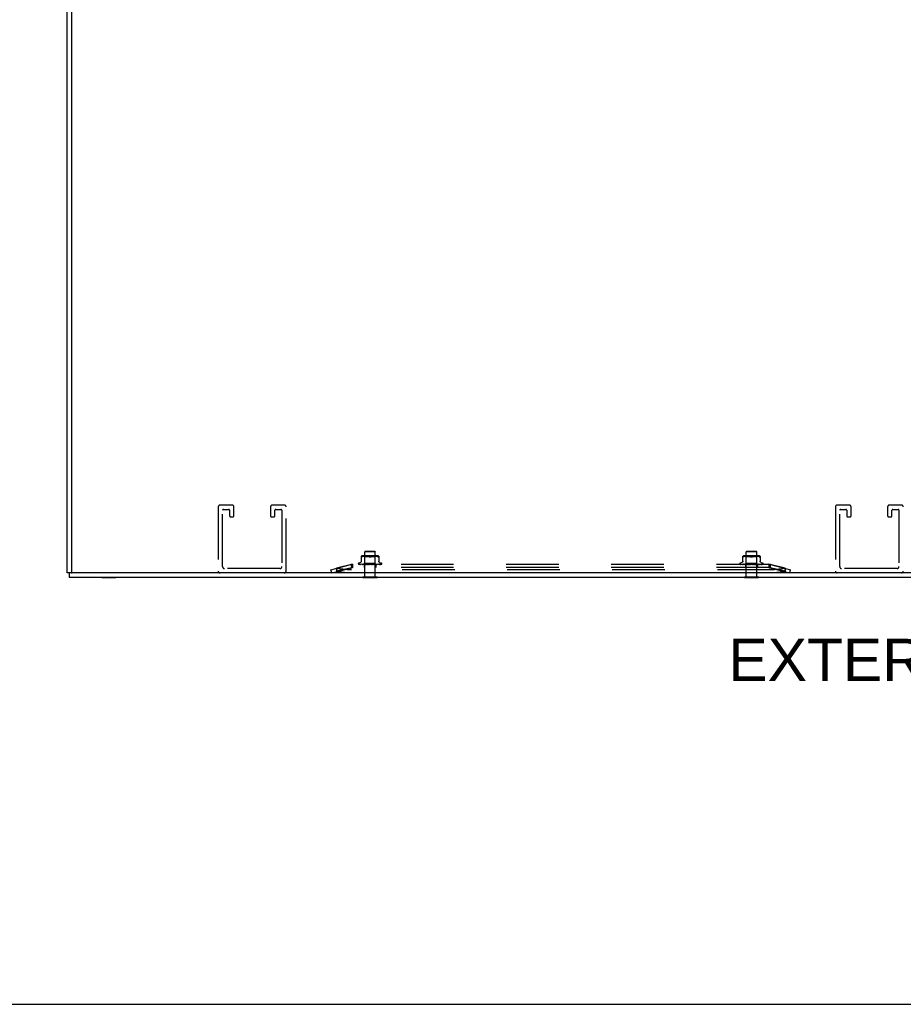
# Model space of a CAD drawing. Header units: inches. Extents: x 0 to 229, y 0 to 148.
# Tile 40 of 47: x 165 to 186, y 0 to 24. Entities that reach past the tile are written whole.
import ezdxf

# ---------------------------------------------------------------- set-up
doc = ezdxf.new("R2010")
doc.units = ezdxf.units.IN
doc.header["$LTSCALE"] = 12.571402
doc.header["$MEASUREMENT"] = 0
doc.linetypes.add('HIDDEN', pattern=[0.2, 0.1, -0.1])
doc.layers.get('0').update_dxf_attribs({"linetype": 'CONTINUOUS'})
doc.layers.add('DEFAULT_2', color=8, linetype='HIDDEN')
doc.layers.add('DIMENSIONS', color=7, linetype='CONTINUOUS')
doc.styles.get("Standard").update_dxf_attribs({"font": 'arial.ttf'})

msp = doc.modelspace()

# ---------------------------------------------------------------- linework, layer by layer
at = {"color": 3, "linetype": 'Continuous'}
for p, q in [((166.476, 10.322), (166.476, 88.854)), ((166.58, 88.839), (166.58, 10.337)), ((166.528, 10.218), (213.668, 10.218)), ((213.601, 10.322), (166.595, 10.322))]:
    msp.add_line(p, q, dxfattribs=at)
at = {"color": 7, "linetype": 'Continuous'}
for p, q in [((166.58, 10.322), (166.476, 10.322)), ((166.528, 10.322), (166.528, 10.218)), ((166.582, 10.322), (166.595, 10.322)), ((167.308, 10.214), (167.308, 10.218)), ((167.308, 10.214), (167.645, 10.214)), ((167.645, 10.214), (167.645, 10.218)), ((173.556, 10.214), (173.556, 10.218)), ((173.556, 10.214), (173.893, 10.214)), ((173.893, 10.214), (173.893, 10.218)), ((182.681, 10.214), (182.681, 10.218)), ((182.681, 10.214), (183.018, 10.214)), ((183.018, 10.214), (183.018, 10.218)), ((0, 0), (228.571, 0))]:
    msp.add_line(p, q, dxfattribs=at)
at = {"color": 3, "linetype": 'Continuous'}
msp.add_arc((166.595, 10.337), 0.015, 180, 270, dxfattribs=at)
at = {"layer": 'DEFAULT_2', "color": 8, "linetype": 'HIDDEN'}
for p, q in [((170.093, 11.901), (170.093, 10.368)), ((170.422, 11.947), (170.139, 11.947)), ((170.197, 10.472), (170.197, 11.82)), ((170.22, 11.843), (170.341, 11.843)), ((170.364, 11.82), (170.364, 11.689)), ((170.468, 11.689), (170.468, 11.901)), ((171.343, 11.901), (171.343, 11.689)), ((171.672, 11.947), (171.389, 11.947)), ((171.447, 11.689), (171.447, 11.82)), ((171.47, 11.843), (171.591, 11.843)), ((171.614, 11.82), (171.614, 10.472)), ((171.718, 10.368), (171.718, 11.901)), ((184.857, 11.901), (184.857, 10.368)), ((185.186, 11.947), (184.903, 11.947)), ((184.961, 10.472), (184.961, 11.82)), ((184.984, 11.843), (185.105, 11.843)), ((185.128, 11.82), (185.128, 11.689)), ((185.232, 11.689), (185.232, 11.901)), ((186.107, 11.901), (186.107, 11.689)), ((186.436, 11.947), (186.153, 11.947)), ((186.211, 11.689), (186.211, 11.82)), ((186.234, 11.843), (186.355, 11.843)), ((186.378, 11.82), (186.378, 10.472)), ((170.387, 11.666), (170.445, 11.666)), ((171.366, 11.666), (171.424, 11.666)), ((185.151, 11.666), (185.209, 11.666)), ((186.13, 11.666), (186.188, 11.666)), ((173.611, 10.839), (173.601, 10.829)), ((173.611, 10.839), (173.839, 10.839)), ((173.839, 10.839), (173.849, 10.829)), ((182.736, 10.839), (182.726, 10.829)), ((182.736, 10.839), (182.964, 10.839)), ((182.964, 10.839), (182.974, 10.829)), ((173.517, 10.594), (173.517, 10.723)), ((173.54, 10.711), (173.531, 10.708)), ((173.549, 10.714), (173.54, 10.711)), ((173.905, 10.729), (173.545, 10.729)), ((173.558, 10.717), (173.548, 10.714)), ((173.567, 10.719), (173.558, 10.717)), ((173.577, 10.72), (173.567, 10.719)), ((173.586, 10.722), (173.577, 10.72)), ((173.6, 10.709), (173.58, 10.729)), ((173.595, 10.722), (173.586, 10.722)), ((173.604, 10.723), (173.595, 10.722)), ((173.85, 10.709), (173.6, 10.709)), ((173.6, 10.546), (173.6, 10.709)), ((173.849, 10.829), (173.601, 10.829)), ((173.601, 10.232), (173.601, 10.829)), ((173.612, 10.723), (173.604, 10.723)), ((173.621, 10.723), (173.612, 10.723)), ((173.629, 10.723), (173.62, 10.723)), ((173.638, 10.723), (173.629, 10.723)), ((173.646, 10.722), (173.637, 10.723)), ((173.656, 10.722), (173.646, 10.722)), ((173.665, 10.72), (173.655, 10.722)), ((173.674, 10.719), (173.665, 10.72)), ((173.684, 10.717), (173.674, 10.719)), ((173.693, 10.715), (173.684, 10.717)), ((173.74, 10.708), (173.748, 10.711)), ((173.757, 10.715), (173.748, 10.711)), ((173.766, 10.717), (173.757, 10.715)), ((173.776, 10.719), (173.766, 10.717)), ((173.785, 10.72), (173.776, 10.719)), ((173.794, 10.722), (173.785, 10.72)), ((173.804, 10.722), (173.794, 10.722)), ((173.812, 10.723), (173.803, 10.722)), ((173.821, 10.723), (173.812, 10.723)), ((173.829, 10.723), (173.821, 10.723)), ((173.838, 10.723), (173.829, 10.723)), ((173.846, 10.723), (173.838, 10.723)), ((173.855, 10.722), (173.846, 10.723)), ((173.849, 10.232), (173.849, 10.829)), ((173.85, 10.709), (173.87, 10.729)), ((173.85, 10.546), (173.85, 10.709)), ((173.864, 10.722), (173.855, 10.722)), ((173.873, 10.72), (173.864, 10.722)), ((173.882, 10.719), (173.873, 10.72)), ((173.892, 10.717), (173.882, 10.719)), ((173.901, 10.714), (173.892, 10.717)), ((173.91, 10.711), (173.901, 10.714)), ((173.91, 10.711), (173.919, 10.708)), ((173.933, 10.723), (173.933, 10.594)), ((182.642, 10.594), (182.642, 10.723)), ((182.665, 10.711), (182.656, 10.708)), ((182.674, 10.714), (182.665, 10.711)), ((183.03, 10.729), (182.67, 10.729)), ((182.683, 10.717), (182.673, 10.714)), ((182.692, 10.719), (182.683, 10.717)), ((182.702, 10.72), (182.692, 10.719)), ((182.711, 10.722), (182.702, 10.72)), ((182.725, 10.709), (182.705, 10.729)), ((182.72, 10.722), (182.711, 10.722)), ((182.729, 10.723), (182.72, 10.722)), ((182.975, 10.709), (182.725, 10.709)), ((182.725, 10.546), (182.725, 10.709)), ((182.974, 10.829), (182.726, 10.829)), ((182.726, 10.232), (182.726, 10.829)), ((182.737, 10.723), (182.729, 10.723)), ((182.746, 10.723), (182.737, 10.723)), ((182.754, 10.723), (182.745, 10.723)), ((182.763, 10.723), (182.754, 10.723)), ((182.771, 10.722), (182.762, 10.723)), ((182.781, 10.722), (182.771, 10.722)), ((182.79, 10.72), (182.78, 10.722)), ((182.799, 10.719), (182.79, 10.72)), ((182.809, 10.717), (182.799, 10.719)), ((182.818, 10.715), (182.809, 10.717)), ((182.835, 10.708), (182.827, 10.711)), ((182.865, 10.708), (182.873, 10.711)), ((182.882, 10.715), (182.873, 10.711)), ((182.891, 10.717), (182.882, 10.715)), ((182.901, 10.719), (182.891, 10.717)), ((182.91, 10.72), (182.901, 10.719)), ((182.919, 10.722), (182.91, 10.72)), ((182.929, 10.722), (182.919, 10.722)), ((182.937, 10.723), (182.928, 10.722)), ((182.946, 10.723), (182.937, 10.723)), ((182.954, 10.723), (182.946, 10.723)), ((182.963, 10.723), (182.954, 10.723)), ((182.971, 10.723), (182.963, 10.723)), ((182.98, 10.722), (182.971, 10.723)), ((182.974, 10.232), (182.974, 10.829)), ((182.975, 10.709), (182.995, 10.729)), ((182.975, 10.546), (182.975, 10.709)), ((182.989, 10.722), (182.98, 10.722)), ((182.998, 10.72), (182.989, 10.722)), ((183.007, 10.719), (182.998, 10.72)), ((183.017, 10.717), (183.007, 10.719)), ((183.026, 10.714), (183.017, 10.717)), ((183.035, 10.711), (183.026, 10.714)), ((183.035, 10.711), (183.044, 10.708)), ((183.054, 10.704), (183.056, 10.704)), ((183.058, 10.723), (183.058, 10.594)), ((171.568, 10.426), (170.243, 10.426)), ((172.787, 10.398), (173.268, 10.522)), ((172.807, 10.322), (172.787, 10.398)), ((172.807, 10.322), (173.288, 10.446)), ((173.279, 10.524), (172.92, 10.437)), ((173.279, 10.448), (172.92, 10.361)), ((172.92, 10.437), (172.92, 10.361)), ((172.92, 10.432), (172.939, 10.356)), ((173.268, 10.522), (173.288, 10.446)), ((173.307, 10.529), (173.279, 10.524)), ((173.279, 10.524), (173.279, 10.448)), ((173.307, 10.453), (173.279, 10.448)), ((183.292, 10.398), (173.283, 10.398)), ((173.307, 10.529), (173.288, 10.522)), ((173.288, 10.522), (173.288, 10.446)), ((173.307, 10.453), (173.288, 10.446)), ((173.307, 10.529), (173.307, 10.449)), ((183.267, 10.527), (173.307, 10.527)), ((183.267, 10.449), (173.307, 10.449)), ((173.444, 10.543), (173.444, 10.542)), ((173.448, 10.531), (173.448, 10.531)), ((173.497, 10.574), (173.455, 10.559)), ((173.584, 10.527), (173.457, 10.529)), ((173.471, 10.529), (173.47, 10.529)), ((173.592, 10.527), (173.471, 10.529)), ((173.473, 10.529), (173.472, 10.529)), ((173.592, 10.527), (173.473, 10.529)), ((173.604, 10.527), (173.494, 10.529)), ((173.494, 10.529), (173.494, 10.529)), ((173.494, 10.529), (173.494, 10.529)), ((173.494, 10.529), (173.499, 10.529)), ((173.604, 10.527), (173.497, 10.529)), ((173.497, 10.529), (173.497, 10.529)), ((173.621, 10.527), (173.526, 10.529)), ((173.526, 10.529), (173.526, 10.529)), ((173.621, 10.527), (173.53, 10.529)), ((173.536, 10.528), (173.544, 10.527)), ((173.544, 10.527), (173.55, 10.527)), ((173.642, 10.527), (173.564, 10.529)), ((173.564, 10.529), (173.565, 10.529)), ((173.642, 10.527), (173.57, 10.529)), ((173.581, 10.527), (173.6, 10.546)), ((173.581, 10.528), (173.592, 10.527)), ((173.581, 10.527), (173.581, 10.527)), ((173.581, 10.527), (173.581, 10.527)), ((173.584, 10.527), (173.584, 10.527)), ((173.584, 10.527), (173.584, 10.527)), ((173.584, 10.527), (173.584, 10.449)), ((173.588, 10.527), (173.592, 10.527)), ((173.592, 10.527), (173.592, 10.527)), ((173.595, 10.527), (173.592, 10.527)), ((173.592, 10.527), (173.592, 10.527)), ((173.599, 10.527), (173.604, 10.527)), ((173.85, 10.546), (173.6, 10.546)), ((173.604, 10.527), (173.604, 10.527)), ((173.609, 10.527), (173.604, 10.527)), ((173.604, 10.527), (173.604, 10.527)), ((173.665, 10.527), (173.609, 10.529)), ((173.609, 10.529), (173.609, 10.529)), ((173.609, 10.529), (173.638, 10.527)), ((173.614, 10.527), (173.621, 10.527)), ((173.666, 10.527), (173.615, 10.529)), ((173.621, 10.527), (173.621, 10.527)), ((173.627, 10.527), (173.621, 10.527)), ((173.621, 10.527), (173.621, 10.527)), ((173.634, 10.527), (173.641, 10.527)), ((173.642, 10.527), (173.641, 10.527)), ((173.642, 10.527), (173.642, 10.527)), ((173.649, 10.527), (173.642, 10.527)), ((173.657, 10.527), (173.665, 10.527)), ((173.691, 10.527), (173.658, 10.529)), ((173.658, 10.529), (173.658, 10.529)), ((173.658, 10.529), (173.688, 10.527)), ((173.692, 10.527), (173.664, 10.529)), ((173.665, 10.527), (173.666, 10.527)), ((173.666, 10.527), (173.665, 10.527)), ((173.673, 10.527), (173.666, 10.527)), ((173.682, 10.527), (173.691, 10.527)), ((173.691, 10.527), (173.691, 10.527)), ((173.7, 10.527), (173.691, 10.527)), ((173.692, 10.527), (173.691, 10.527)), ((173.709, 10.527), (173.718, 10.527)), ((173.727, 10.527), (173.718, 10.527)), ((173.72, 10.527), (173.719, 10.528)), ((173.72, 10.528), (173.72, 10.527)), ((173.72, 10.527), (173.72, 10.527)), ((173.721, 10.527), (173.721, 10.527)), ((173.766, 10.529), (173.736, 10.527)), ((173.754, 10.527), (173.746, 10.527)), ((173.76, 10.529), (173.752, 10.528)), ((173.763, 10.527), (173.772, 10.527)), ((173.811, 10.529), (173.771, 10.527)), ((173.771, 10.527), (173.772, 10.527)), ((173.817, 10.529), (173.772, 10.527)), ((173.781, 10.527), (173.772, 10.527)), ((173.772, 10.527), (173.772, 10.527)), ((173.817, 10.529), (173.787, 10.527)), ((173.789, 10.527), (173.796, 10.527)), ((173.858, 10.529), (173.796, 10.527)), ((173.796, 10.527), (173.797, 10.527)), ((173.797, 10.527), (173.796, 10.527)), ((173.864, 10.529), (173.797, 10.527)), ((173.797, 10.527), (173.797, 10.527)), ((173.805, 10.527), (173.797, 10.527)), ((173.812, 10.527), (173.819, 10.527)), ((173.817, 10.529), (173.817, 10.529)), ((173.901, 10.529), (173.819, 10.527)), ((173.906, 10.529), (173.819, 10.527)), ((173.819, 10.527), (173.819, 10.527)), ((173.826, 10.527), (173.819, 10.527)), ((173.819, 10.527), (173.819, 10.527)), ((173.832, 10.527), (173.838, 10.527)), ((173.835, 10.527), (173.847, 10.528)), ((173.937, 10.529), (173.837, 10.527)), ((173.837, 10.527), (173.838, 10.527)), ((173.941, 10.529), (173.838, 10.527)), ((173.844, 10.527), (173.838, 10.527)), ((173.838, 10.527), (173.838, 10.527)), ((173.847, 10.528), (173.864, 10.529)), ((173.849, 10.527), (173.852, 10.527)), ((173.869, 10.527), (173.85, 10.546)), ((173.966, 10.529), (173.852, 10.527)), ((173.852, 10.527), (173.853, 10.527)), ((173.853, 10.527), (173.852, 10.527)), ((173.969, 10.529), (173.853, 10.527)), ((173.857, 10.527), (173.853, 10.527)), ((173.86, 10.527), (173.863, 10.527)), ((173.986, 10.529), (173.863, 10.527)), ((173.987, 10.529), (173.863, 10.527)), ((173.863, 10.527), (173.863, 10.527)), ((173.866, 10.527), (173.863, 10.527)), ((173.863, 10.527), (173.863, 10.527)), ((173.864, 10.529), (173.864, 10.529)), ((173.865, 10.527), (173.865, 10.449)), ((173.997, 10.529), (173.868, 10.527)), ((173.868, 10.527), (173.868, 10.527)), ((173.868, 10.527), (173.868, 10.527)), ((173.88, 10.527), (173.886, 10.527)), ((173.886, 10.527), (173.894, 10.528)), ((173.894, 10.528), (173.906, 10.529)), ((173.906, 10.529), (173.906, 10.529)), ((173.928, 10.528), (173.935, 10.529)), ((173.935, 10.529), (173.941, 10.529)), ((173.937, 10.529), (173.937, 10.529)), ((173.941, 10.529), (173.941, 10.529)), ((173.953, 10.574), (173.995, 10.559)), ((173.969, 10.529), (173.969, 10.529)), ((174.006, 10.543), (174.006, 10.542)), ((182.569, 10.543), (182.569, 10.542)), ((182.573, 10.531), (182.573, 10.531)), ((182.622, 10.574), (182.58, 10.559)), ((182.709, 10.527), (182.582, 10.529)), ((182.596, 10.529), (182.595, 10.529)), ((182.717, 10.527), (182.596, 10.529)), ((182.598, 10.529), (182.597, 10.529)), ((182.717, 10.527), (182.598, 10.529)), ((182.729, 10.527), (182.619, 10.529)), ((182.619, 10.529), (182.619, 10.529)), ((182.619, 10.529), (182.619, 10.529)), ((182.619, 10.529), (182.624, 10.529)), ((182.729, 10.527), (182.622, 10.529)), ((182.622, 10.529), (182.622, 10.529)), ((182.746, 10.527), (182.651, 10.529)), ((182.651, 10.529), (182.651, 10.529)), ((182.746, 10.527), (182.655, 10.529)), ((182.661, 10.528), (182.669, 10.527)), ((182.669, 10.527), (182.675, 10.527)), ((182.767, 10.527), (182.689, 10.529)), ((182.689, 10.529), (182.69, 10.529)), ((182.767, 10.527), (182.695, 10.529)), ((182.706, 10.527), (182.725, 10.546)), ((182.706, 10.528), (182.717, 10.527)), ((182.706, 10.527), (182.706, 10.527)), ((182.706, 10.527), (182.706, 10.527)), ((182.709, 10.527), (182.709, 10.527)), ((182.709, 10.527), (182.709, 10.527)), ((182.709, 10.527), (182.709, 10.449)), ((182.713, 10.527), (182.717, 10.527)), ((182.717, 10.527), (182.717, 10.527)), ((182.72, 10.527), (182.717, 10.527)), ((182.717, 10.527), (182.717, 10.527)), ((182.724, 10.527), (182.729, 10.527)), ((182.975, 10.546), (182.725, 10.546)), ((182.729, 10.527), (182.729, 10.527)), ((182.734, 10.527), (182.729, 10.527)), ((182.729, 10.527), (182.729, 10.527)), ((182.79, 10.527), (182.734, 10.529)), ((182.734, 10.529), (182.734, 10.529)), ((182.734, 10.529), (182.763, 10.527)), ((182.739, 10.527), (182.746, 10.527)), ((182.791, 10.527), (182.74, 10.529)), ((182.746, 10.527), (182.746, 10.527)), ((182.752, 10.527), (182.746, 10.527)), ((182.746, 10.527), (182.746, 10.527)), ((182.759, 10.527), (182.766, 10.527)), ((182.767, 10.527), (182.766, 10.527)), ((182.767, 10.527), (182.767, 10.527)), ((182.774, 10.527), (182.767, 10.527)), ((182.782, 10.527), (182.79, 10.527)), ((182.816, 10.527), (182.783, 10.529)), ((182.783, 10.529), (182.783, 10.529)), ((182.783, 10.529), (182.813, 10.527)), ((182.817, 10.527), (182.789, 10.529)), ((182.79, 10.527), (182.791, 10.527)), ((182.791, 10.527), (182.79, 10.527)), ((182.798, 10.527), (182.791, 10.527)), ((182.807, 10.527), (182.816, 10.527)), ((182.816, 10.527), (182.816, 10.527)), ((182.825, 10.527), (182.816, 10.527)), ((182.817, 10.527), (182.816, 10.527)), ((182.834, 10.527), (182.843, 10.527)), ((182.852, 10.527), (182.843, 10.527)), ((182.845, 10.527), (182.844, 10.528)), ((182.845, 10.528), (182.845, 10.527)), ((182.845, 10.527), (182.845, 10.527)), ((182.846, 10.527), (182.846, 10.527)), ((182.891, 10.529), (182.861, 10.527)), ((182.879, 10.527), (182.871, 10.527)), ((182.885, 10.529), (182.877, 10.528)), ((182.888, 10.527), (182.897, 10.527)), ((182.936, 10.529), (182.896, 10.527)), ((182.896, 10.527), (182.897, 10.527)), ((182.942, 10.529), (182.897, 10.527)), ((182.906, 10.527), (182.897, 10.527)), ((182.897, 10.527), (182.897, 10.527)), ((182.942, 10.529), (182.912, 10.527)), ((182.914, 10.527), (182.921, 10.527)), ((182.983, 10.529), (182.921, 10.527)), ((182.921, 10.527), (182.922, 10.527)), ((182.922, 10.527), (182.921, 10.527)), ((182.989, 10.529), (182.922, 10.527)), ((182.922, 10.527), (182.922, 10.527)), ((182.93, 10.527), (182.922, 10.527)), ((182.937, 10.527), (182.944, 10.527)), ((182.942, 10.529), (182.942, 10.529)), ((183.026, 10.529), (182.944, 10.527)), ((183.031, 10.529), (182.944, 10.527)), ((182.944, 10.527), (182.944, 10.527)), ((182.951, 10.527), (182.944, 10.527)), ((182.944, 10.527), (182.944, 10.527)), ((182.957, 10.527), (182.963, 10.527)), ((182.96, 10.527), (182.972, 10.528)), ((183.062, 10.529), (182.962, 10.527)), ((182.962, 10.527), (182.963, 10.527)), ((183.066, 10.529), (182.963, 10.527)), ((182.969, 10.527), (182.963, 10.527)), ((182.963, 10.527), (182.963, 10.527)), ((182.972, 10.528), (182.989, 10.529)), ((182.974, 10.527), (182.977, 10.527)), ((182.994, 10.527), (182.975, 10.546)), ((183.091, 10.529), (182.977, 10.527)), ((182.977, 10.527), (182.978, 10.527)), ((182.978, 10.527), (182.977, 10.527)), ((183.094, 10.529), (182.978, 10.527)), ((182.982, 10.527), (182.978, 10.527)), ((182.985, 10.527), (182.988, 10.527)), ((183.111, 10.529), (182.988, 10.527)), ((183.112, 10.529), (182.988, 10.527)), ((182.988, 10.527), (182.988, 10.527)), ((182.991, 10.527), (182.988, 10.527)), ((182.988, 10.527), (182.988, 10.527)), ((182.989, 10.529), (182.989, 10.529)), ((182.99, 10.527), (182.99, 10.449)), ((183.122, 10.529), (182.993, 10.527)), ((182.993, 10.527), (182.993, 10.527)), ((182.993, 10.527), (182.993, 10.527)), ((183.005, 10.527), (183.011, 10.527)), ((183.011, 10.527), (183.019, 10.528)), ((183.019, 10.528), (183.031, 10.529)), ((183.031, 10.529), (183.031, 10.529)), ((183.053, 10.528), (183.06, 10.529)), ((183.06, 10.529), (183.066, 10.529)), ((183.062, 10.529), (183.062, 10.529)), ((183.066, 10.529), (183.066, 10.529)), ((183.078, 10.574), (183.12, 10.559)), ((183.094, 10.529), (183.094, 10.529)), ((183.131, 10.543), (183.131, 10.542)), ((183.296, 10.524), (183.267, 10.529)), ((183.287, 10.522), (183.267, 10.529)), ((183.267, 10.529), (183.267, 10.449)), ((183.296, 10.448), (183.267, 10.453)), ((183.287, 10.446), (183.267, 10.453)), ((183.287, 10.522), (183.287, 10.446)), ((183.307, 10.522), (183.287, 10.446)), ((183.287, 10.446), (183.768, 10.322)), ((183.655, 10.437), (183.296, 10.524)), ((183.296, 10.524), (183.296, 10.448)), ((183.655, 10.361), (183.296, 10.448)), ((183.307, 10.522), (183.787, 10.398)), ((183.655, 10.432), (183.636, 10.356)), ((183.655, 10.437), (183.655, 10.361)), ((183.768, 10.322), (183.787, 10.398)), ((186.332, 10.426), (185.007, 10.426)), ((183.292, 10.322), (173.283, 10.322)), ((173.556, 10.232), (173.893, 10.232)), ((173.556, 10.218), (173.556, 10.232)), ((173.893, 10.218), (173.893, 10.232)), ((182.681, 10.232), (183.018, 10.232)), ((182.681, 10.218), (182.681, 10.232)), ((183.018, 10.218), (183.018, 10.232))]:
    msp.add_line(p, q, dxfattribs=at)
for points in [[(173.518, 10.705), (173.517, 10.706), (173.517, 10.707), (173.517, 10.708)], [(173.518, 10.705), (173.519, 10.704), (173.521, 10.704), (173.522, 10.704), (173.524, 10.705)], [(173.531, 10.708), (173.528, 10.707), (173.526, 10.706), (173.524, 10.705)], [(173.693, 10.715), (173.702, 10.711), (173.71, 10.708)], [(173.715, 10.706), (173.714, 10.706), (173.712, 10.707), (173.71, 10.708)], [(173.71, 10.708), (173.713, 10.707), (173.715, 10.706), (173.718, 10.705), (173.72, 10.705), (173.723, 10.704), (173.725, 10.704)], [(173.725, 10.704), (173.723, 10.704), (173.721, 10.705), (173.719, 10.705), (173.717, 10.705)], [(173.725, 10.704), (173.727, 10.704), (173.73, 10.705), (173.732, 10.705), (173.735, 10.706), (173.737, 10.707), (173.74, 10.708)], [(173.733, 10.705), (173.731, 10.705), (173.73, 10.705), (173.728, 10.705), (173.726, 10.704), (173.725, 10.704)], [(173.74, 10.708), (173.738, 10.707), (173.737, 10.707), (173.736, 10.706), (173.734, 10.706)], [(173.926, 10.705), (173.924, 10.706), (173.921, 10.707), (173.919, 10.708)], [(173.926, 10.705), (173.928, 10.704), (173.929, 10.704), (173.931, 10.704)], [(173.933, 10.708), (173.933, 10.707), (173.933, 10.706), (173.932, 10.705), (173.931, 10.704)], [(182.644, 10.704), (182.643, 10.705), (182.642, 10.706), (182.642, 10.707), (182.642, 10.708)], [(182.644, 10.704), (182.646, 10.704), (182.647, 10.704), (182.649, 10.705)], [(182.656, 10.708), (182.653, 10.707), (182.651, 10.706), (182.649, 10.705)], [(182.818, 10.715), (182.827, 10.711), (182.835, 10.708)], [(182.84, 10.706), (182.839, 10.706), (182.837, 10.707), (182.835, 10.708)], [(182.835, 10.708), (182.838, 10.707), (182.84, 10.706), (182.843, 10.705), (182.845, 10.705), (182.848, 10.704), (182.85, 10.704)], [(182.85, 10.704), (182.848, 10.704), (182.846, 10.705), (182.844, 10.705), (182.842, 10.705)], [(182.85, 10.704), (182.852, 10.704), (182.855, 10.705), (182.857, 10.705), (182.86, 10.706), (182.862, 10.707), (182.865, 10.708)], [(182.858, 10.705), (182.856, 10.705), (182.855, 10.705), (182.853, 10.705), (182.851, 10.704), (182.85, 10.704)], [(182.865, 10.708), (182.863, 10.707), (182.862, 10.707), (182.861, 10.706), (182.859, 10.706)], [(183.054, 10.704), (183.053, 10.704), (183.051, 10.705), (183.049, 10.706), (183.046, 10.707), (183.044, 10.708)], [(183.058, 10.708), (183.058, 10.707), (183.058, 10.706), (183.057, 10.705), (183.056, 10.704)], [(173.283, 10.398), (173.266, 10.398), (173.249, 10.398), (173.232, 10.398), (173.215, 10.399), (173.199, 10.399), (173.182, 10.4), (173.166, 10.401), (173.149, 10.402), (173.133, 10.403), (173.117, 10.405), (173.101, 10.406), (173.085, 10.408), (173.07, 10.41), (173.055, 10.411), (173.04, 10.413), (173.025, 10.416), (173.011, 10.418), (172.997, 10.42), (172.983, 10.423), (172.97, 10.425), (172.957, 10.428), (172.944, 10.431), (172.932, 10.434), (172.92, 10.437)], [(173.307, 10.527), (173.304, 10.527), (173.301, 10.526), (173.297, 10.525), (173.294, 10.524), (173.291, 10.523), (173.288, 10.522)], [(173.307, 10.449), (173.304, 10.449), (173.301, 10.448), (173.297, 10.448), (173.294, 10.448), (173.291, 10.447), (173.288, 10.446)], [(173.581, 10.527), (173.452, 10.529), (173.452, 10.529), (173.452, 10.529), (173.451, 10.529), (173.451, 10.53), (173.45, 10.53), (173.45, 10.53), (173.45, 10.53), (173.449, 10.53), (173.449, 10.53), (173.449, 10.53), (173.449, 10.531), (173.449, 10.531), (173.448, 10.531), (173.448, 10.531), (173.448, 10.531), (173.448, 10.531)], [(173.448, 10.531), (173.449, 10.53), (173.45, 10.529), (173.451, 10.529), (173.452, 10.528), (173.454, 10.528), (173.455, 10.527), (173.456, 10.527)], [(173.448, 10.531), (173.448, 10.531), (173.449, 10.531)], [(173.449, 10.531), (173.449, 10.531), (173.449, 10.53), (173.449, 10.53), (173.449, 10.53), (173.449, 10.53), (173.449, 10.53), (173.45, 10.53), (173.45, 10.529), (173.45, 10.529), (173.45, 10.529), (173.451, 10.529), (173.451, 10.529), (173.451, 10.529), (173.451, 10.528), (173.452, 10.528), (173.452, 10.528), (173.452, 10.528), (173.453, 10.528), (173.453, 10.528), (173.453, 10.527), (173.454, 10.527), (173.454, 10.527), (173.454, 10.527), (173.455, 10.527), (173.455, 10.527)], [(173.455, 10.53), (173.456, 10.529), (173.458, 10.529), (173.459, 10.528), (173.461, 10.528), (173.463, 10.527), (173.465, 10.527), (173.467, 10.527)], [(173.457, 10.529), (173.456, 10.529), (173.456, 10.529), (173.455, 10.53), (173.455, 10.53)], [(173.456, 10.53), (173.456, 10.53), (173.456, 10.53), (173.456, 10.53), (173.456, 10.53), (173.457, 10.529)], [(173.458, 10.529), (173.457, 10.529), (173.457, 10.529), (173.456, 10.53), (173.456, 10.53), (173.456, 10.53), (173.456, 10.53)], [(173.457, 10.529), (173.458, 10.529), (173.458, 10.528), (173.459, 10.528), (173.459, 10.528), (173.46, 10.528), (173.461, 10.527), (173.461, 10.527), (173.462, 10.527)], [(173.47, 10.529), (173.472, 10.529), (173.474, 10.529), (173.477, 10.528), (173.479, 10.528), (173.482, 10.527), (173.484, 10.527), (173.486, 10.527)], [(173.472, 10.529), (173.472, 10.529), (173.472, 10.529), (173.472, 10.529), (173.472, 10.529), (173.473, 10.529), (173.473, 10.529), (173.474, 10.528)], [(173.474, 10.528), (173.475, 10.528), (173.475, 10.528), (173.476, 10.528), (173.477, 10.527), (173.478, 10.527), (173.478, 10.527)], [(173.517, 10.602), (173.516, 10.598), (173.516, 10.595), (173.514, 10.591), (173.513, 10.588), (173.511, 10.584), (173.508, 10.582), (173.506, 10.579), (173.503, 10.577), (173.499, 10.575), (173.497, 10.574)], [(173.497, 10.529), (173.497, 10.529), (173.497, 10.529), (173.498, 10.529), (173.498, 10.529), (173.499, 10.529), (173.499, 10.528), (173.5, 10.528), (173.501, 10.528), (173.501, 10.527), (173.502, 10.527), (173.503, 10.527), (173.503, 10.527)], [(173.499, 10.529), (173.502, 10.528), (173.506, 10.528), (173.509, 10.527), (173.512, 10.527), (173.514, 10.527)], [(173.526, 10.529), (173.528, 10.529), (173.536, 10.528)], [(173.53, 10.529), (173.53, 10.529), (173.53, 10.529), (173.531, 10.529), (173.531, 10.529), (173.532, 10.529), (173.532, 10.529), (173.533, 10.528), (173.534, 10.528)], [(173.534, 10.528), (173.535, 10.527), (173.536, 10.527), (173.537, 10.527)], [(173.565, 10.529), (173.568, 10.529), (173.581, 10.528)], [(173.57, 10.529), (173.57, 10.529), (173.57, 10.529), (173.571, 10.529), (173.572, 10.529), (173.572, 10.529), (173.573, 10.528)], [(173.573, 10.528), (173.575, 10.527), (173.575, 10.527), (173.576, 10.527), (173.576, 10.527)], [(173.581, 10.527), (173.581, 10.527), (173.581, 10.527), (173.581, 10.527), (173.581, 10.527)], [(173.582, 10.527), (173.582, 10.527), (173.583, 10.527), (173.583, 10.527), (173.584, 10.527)], [(173.583, 10.527), (173.583, 10.527), (173.583, 10.527), (173.584, 10.527), (173.584, 10.527), (173.584, 10.527), (173.584, 10.527)], [(173.585, 10.527), (173.585, 10.527), (173.585, 10.527), (173.584, 10.527), (173.584, 10.527)], [(173.584, 10.527), (173.584, 10.527), (173.584, 10.527), (173.584, 10.527), (173.584, 10.527), (173.584, 10.527)], [(173.59, 10.527), (173.59, 10.527), (173.591, 10.527), (173.591, 10.527), (173.591, 10.527), (173.592, 10.527), (173.592, 10.527)], [(173.592, 10.527), (173.592, 10.527), (173.592, 10.527), (173.592, 10.527), (173.592, 10.527), (173.592, 10.527)], [(173.602, 10.527), (173.602, 10.527), (173.603, 10.527), (173.603, 10.527), (173.604, 10.527), (173.604, 10.527), (173.604, 10.527)], [(173.605, 10.527), (173.605, 10.527), (173.605, 10.527), (173.605, 10.527), (173.605, 10.527), (173.604, 10.527)], [(173.615, 10.529), (173.615, 10.529), (173.615, 10.529), (173.616, 10.529), (173.617, 10.529), (173.617, 10.529), (173.618, 10.528), (173.619, 10.528)], [(173.618, 10.527), (173.619, 10.527), (173.619, 10.527), (173.62, 10.527), (173.62, 10.527), (173.621, 10.527), (173.621, 10.527)], [(173.619, 10.528), (173.62, 10.527), (173.621, 10.527), (173.622, 10.527)], [(173.623, 10.527), (173.623, 10.527), (173.622, 10.527), (173.622, 10.527), (173.622, 10.527), (173.621, 10.527)], [(173.639, 10.527), (173.639, 10.527), (173.64, 10.527), (173.64, 10.527), (173.641, 10.527), (173.641, 10.527), (173.642, 10.527)], [(173.644, 10.527), (173.644, 10.527), (173.643, 10.527), (173.643, 10.527), (173.642, 10.527), (173.642, 10.527)], [(173.662, 10.527), (173.663, 10.527), (173.663, 10.527), (173.664, 10.527), (173.664, 10.527), (173.665, 10.527), (173.665, 10.527)], [(173.664, 10.529), (173.664, 10.529), (173.665, 10.529), (173.666, 10.529), (173.666, 10.529), (173.667, 10.529), (173.667, 10.528), (173.668, 10.528), (173.668, 10.528), (173.669, 10.527)], [(173.668, 10.527), (173.668, 10.527), (173.667, 10.527), (173.667, 10.527), (173.666, 10.527), (173.666, 10.527)], [(173.669, 10.527), (173.67, 10.527), (173.67, 10.527)], [(173.688, 10.527), (173.688, 10.527), (173.689, 10.527), (173.69, 10.527), (173.69, 10.527), (173.691, 10.527), (173.691, 10.527)], [(173.694, 10.527), (173.694, 10.527), (173.693, 10.527), (173.693, 10.527), (173.692, 10.527), (173.692, 10.527)], [(173.719, 10.528), (173.718, 10.528), (173.718, 10.529), (173.717, 10.529), (173.717, 10.529), (173.716, 10.529), (173.716, 10.529), (173.715, 10.529), (173.715, 10.529)], [(173.715, 10.527), (173.715, 10.527), (173.716, 10.527), (173.717, 10.527), (173.717, 10.527), (173.718, 10.527), (173.718, 10.527)], [(173.721, 10.527), (173.721, 10.527), (173.72, 10.527), (173.72, 10.527), (173.719, 10.527), (173.718, 10.527), (173.718, 10.527)], [(173.721, 10.527), (173.721, 10.527), (173.72, 10.527), (173.72, 10.528), (173.719, 10.528), (173.719, 10.528), (173.719, 10.528)], [(173.719, 10.528), (173.719, 10.528), (173.719, 10.528), (173.719, 10.528), (173.719, 10.528), (173.719, 10.528), (173.719, 10.528), (173.719, 10.528), (173.719, 10.528), (173.719, 10.528), (173.719, 10.528), (173.72, 10.528)], [(173.72, 10.527), (173.72, 10.527), (173.72, 10.527), (173.72, 10.527), (173.72, 10.527), (173.72, 10.527), (173.72, 10.527), (173.721, 10.527)], [(173.742, 10.527), (173.743, 10.527), (173.743, 10.527), (173.744, 10.527), (173.744, 10.527)], [(173.752, 10.528), (173.747, 10.528), (173.744, 10.527)], [(173.744, 10.527), (173.745, 10.527), (173.746, 10.527)], [(173.749, 10.527), (173.748, 10.527), (173.748, 10.527), (173.747, 10.527), (173.746, 10.527), (173.746, 10.527), (173.745, 10.527)], [(173.755, 10.527), (173.755, 10.527), (173.755, 10.527), (173.755, 10.527), (173.756, 10.528), (173.756, 10.528), (173.757, 10.528), (173.757, 10.528), (173.758, 10.529), (173.758, 10.529), (173.759, 10.529), (173.759, 10.529), (173.76, 10.529)], [(173.769, 10.527), (173.769, 10.527), (173.77, 10.527), (173.77, 10.527), (173.771, 10.527), (173.771, 10.527)], [(173.775, 10.527), (173.775, 10.527), (173.774, 10.527), (173.773, 10.527), (173.773, 10.527), (173.772, 10.527), (173.772, 10.527)], [(173.794, 10.527), (173.794, 10.527), (173.795, 10.527), (173.795, 10.527), (173.796, 10.527), (173.796, 10.527), (173.796, 10.527)], [(173.8, 10.527), (173.799, 10.527), (173.799, 10.527), (173.798, 10.527), (173.798, 10.527), (173.797, 10.527), (173.797, 10.527)], [(173.804, 10.527), (173.804, 10.527), (173.805, 10.527), (173.806, 10.527), (173.806, 10.528), (173.807, 10.528), (173.808, 10.528), (173.808, 10.529), (173.809, 10.529), (173.81, 10.529), (173.81, 10.529), (173.811, 10.529)], [(173.817, 10.527), (173.817, 10.527), (173.817, 10.527), (173.818, 10.527), (173.818, 10.527), (173.819, 10.527)], [(173.822, 10.527), (173.821, 10.527), (173.821, 10.527), (173.82, 10.527), (173.82, 10.527), (173.819, 10.527), (173.819, 10.527)], [(173.836, 10.527), (173.836, 10.527), (173.837, 10.527), (173.837, 10.527), (173.837, 10.527), (173.837, 10.527)], [(173.84, 10.527), (173.84, 10.527), (173.839, 10.527), (173.839, 10.527), (173.838, 10.527), (173.838, 10.527), (173.838, 10.527)], [(173.851, 10.527), (173.852, 10.527), (173.853, 10.527)], [(173.852, 10.527), (173.852, 10.527), (173.852, 10.527), (173.852, 10.527), (173.852, 10.527), (173.852, 10.527)], [(173.853, 10.527), (173.854, 10.528), (173.855, 10.528), (173.856, 10.529), (173.857, 10.529), (173.857, 10.529), (173.858, 10.529), (173.858, 10.529), (173.858, 10.529)], [(173.855, 10.527), (173.854, 10.527), (173.854, 10.527), (173.853, 10.527), (173.853, 10.527), (173.853, 10.527), (173.853, 10.527)], [(173.862, 10.527), (173.862, 10.527), (173.862, 10.527), (173.862, 10.527), (173.862, 10.527), (173.863, 10.527)], [(173.864, 10.527), (173.864, 10.527), (173.863, 10.527), (173.863, 10.527), (173.863, 10.527), (173.863, 10.527), (173.863, 10.527)], [(173.867, 10.527), (173.868, 10.527), (173.868, 10.527), (173.868, 10.527), (173.868, 10.527)], [(173.869, 10.527), (173.869, 10.527), (173.869, 10.527), (173.868, 10.527), (173.868, 10.527)], [(173.869, 10.527), (173.868, 10.527), (173.868, 10.527), (173.868, 10.527), (173.868, 10.527), (173.868, 10.527), (173.868, 10.527)], [(173.868, 10.527), (173.868, 10.527), (173.868, 10.527), (173.868, 10.527), (173.868, 10.527), (173.868, 10.527), (173.868, 10.527)], [(173.894, 10.527), (173.895, 10.527), (173.895, 10.527), (173.896, 10.528), (173.898, 10.528)], [(173.898, 10.528), (173.898, 10.529), (173.899, 10.529), (173.9, 10.529), (173.9, 10.529), (173.9, 10.529), (173.901, 10.529), (173.901, 10.529)], [(173.919, 10.527), (173.921, 10.527), (173.928, 10.528)], [(173.931, 10.527), (173.931, 10.527), (173.932, 10.527), (173.933, 10.528), (173.934, 10.528), (173.935, 10.528), (173.935, 10.529), (173.936, 10.529), (173.936, 10.529), (173.937, 10.529), (173.937, 10.529)], [(173.952, 10.574), (173.951, 10.575), (173.947, 10.577), (173.944, 10.579), (173.941, 10.582), (173.939, 10.584), (173.937, 10.588), (173.935, 10.591), (173.934, 10.595), (173.933, 10.598), (173.933, 10.602)], [(173.951, 10.527), (173.953, 10.527), (173.956, 10.527), (173.959, 10.528), (173.961, 10.528), (173.964, 10.529), (173.967, 10.529), (173.969, 10.529)], [(173.96, 10.527), (173.961, 10.527), (173.961, 10.527), (173.962, 10.528), (173.963, 10.528), (173.964, 10.528), (173.965, 10.529)], [(173.965, 10.529), (173.965, 10.529), (173.966, 10.529), (173.966, 10.529), (173.966, 10.529)], [(173.966, 10.529), (173.966, 10.529), (173.966, 10.529), (173.966, 10.529), (173.966, 10.529), (173.966, 10.529)], [(173.975, 10.527), (173.976, 10.527), (173.979, 10.527), (173.981, 10.528), (173.983, 10.528), (173.985, 10.529), (173.987, 10.529), (173.988, 10.529)], [(173.981, 10.527), (173.981, 10.527), (173.982, 10.527), (173.983, 10.527), (173.983, 10.528), (173.984, 10.528), (173.984, 10.528), (173.985, 10.528), (173.985, 10.529), (173.986, 10.529)], [(173.987, 10.529), (173.987, 10.53), (173.987, 10.53), (173.987, 10.53), (173.987, 10.53), (173.987, 10.529), (173.986, 10.529), (173.986, 10.529), (173.986, 10.529)], [(173.986, 10.529), (173.987, 10.529), (173.987, 10.529)], [(173.988, 10.529), (173.988, 10.529), (173.988, 10.529), (173.987, 10.529)], [(173.989, 10.527), (173.991, 10.527), (173.993, 10.528), (173.994, 10.528), (173.996, 10.528), (173.997, 10.529), (173.998, 10.53), (173.999, 10.53)], [(173.993, 10.527), (173.993, 10.527), (173.994, 10.527), (173.994, 10.527), (173.995, 10.528), (173.995, 10.528), (173.996, 10.528), (173.997, 10.529), (173.997, 10.529), (173.997, 10.529), (173.998, 10.529), (173.998, 10.53), (173.999, 10.53)], [(173.995, 10.527), (173.996, 10.527), (173.997, 10.527), (173.997, 10.528)], [(173.999, 10.53), (173.999, 10.53), (173.999, 10.53), (173.999, 10.53), (173.999, 10.53), (173.998, 10.53), (173.998, 10.53), (173.998, 10.53), (173.997, 10.529), (173.996, 10.529), (173.996, 10.529)], [(173.999, 10.53), (173.999, 10.53), (173.998, 10.53), (173.998, 10.529), (173.997, 10.529), (173.997, 10.529)], [(182.706, 10.527), (182.577, 10.529), (182.577, 10.529), (182.577, 10.529), (182.576, 10.529), (182.576, 10.53), (182.575, 10.53), (182.575, 10.53), (182.575, 10.53), (182.574, 10.53), (182.574, 10.53), (182.574, 10.53), (182.574, 10.531), (182.574, 10.531), (182.573, 10.531), (182.573, 10.531), (182.573, 10.531), (182.573, 10.531)], [(182.573, 10.531), (182.574, 10.53), (182.575, 10.529), (182.576, 10.529), (182.577, 10.528), (182.579, 10.528), (182.58, 10.527), (182.581, 10.527)], [(182.573, 10.531), (182.573, 10.531), (182.574, 10.531)], [(182.574, 10.531), (182.574, 10.531), (182.574, 10.53), (182.574, 10.53), (182.574, 10.53), (182.574, 10.53), (182.574, 10.53), (182.575, 10.53), (182.575, 10.529), (182.575, 10.529), (182.575, 10.529), (182.576, 10.529), (182.576, 10.529), (182.576, 10.529), (182.576, 10.528), (182.577, 10.528), (182.577, 10.528), (182.577, 10.528), (182.578, 10.528), (182.578, 10.528), (182.578, 10.527), (182.579, 10.527), (182.579, 10.527), (182.579, 10.527), (182.58, 10.527), (182.58, 10.527)], [(182.582, 10.529), (182.581, 10.529), (182.581, 10.529), (182.58, 10.53), (182.58, 10.53)], [(182.58, 10.53), (182.581, 10.529), (182.583, 10.529), (182.584, 10.528), (182.586, 10.528), (182.588, 10.527), (182.59, 10.527), (182.592, 10.527)], [(182.583, 10.529), (182.582, 10.529), (182.582, 10.529), (182.581, 10.53), (182.581, 10.53), (182.581, 10.53), (182.581, 10.53)], [(182.581, 10.53), (182.581, 10.53), (182.581, 10.53), (182.581, 10.53), (182.581, 10.53), (182.582, 10.529)], [(182.582, 10.529), (182.583, 10.529), (182.583, 10.528), (182.584, 10.528), (182.584, 10.528), (182.585, 10.528), (182.586, 10.527), (182.586, 10.527), (182.587, 10.527)], [(182.595, 10.529), (182.597, 10.529), (182.599, 10.529), (182.602, 10.528), (182.604, 10.528), (182.607, 10.527), (182.609, 10.527), (182.611, 10.527)], [(182.597, 10.529), (182.597, 10.529), (182.597, 10.529), (182.597, 10.529), (182.597, 10.529), (182.598, 10.529), (182.598, 10.529), (182.599, 10.528)], [(182.599, 10.528), (182.6, 10.528), (182.6, 10.528), (182.601, 10.528), (182.602, 10.527), (182.603, 10.527), (182.603, 10.527)], [(182.642, 10.602), (182.641, 10.598), (182.641, 10.595), (182.639, 10.591), (182.638, 10.588), (182.636, 10.584), (182.633, 10.582), (182.631, 10.579), (182.628, 10.577), (182.624, 10.575), (182.622, 10.574)], [(182.622, 10.529), (182.622, 10.529), (182.622, 10.529), (182.623, 10.529), (182.623, 10.529), (182.624, 10.529), (182.624, 10.528), (182.625, 10.528), (182.626, 10.528), (182.626, 10.527), (182.627, 10.527), (182.628, 10.527), (182.628, 10.527)], [(182.624, 10.529), (182.627, 10.528), (182.631, 10.528), (182.634, 10.527), (182.637, 10.527), (182.639, 10.527)], [(182.651, 10.529), (182.653, 10.529), (182.661, 10.528)], [(182.655, 10.529), (182.655, 10.529), (182.655, 10.529), (182.656, 10.529), (182.656, 10.529), (182.657, 10.529), (182.657, 10.529), (182.658, 10.528), (182.659, 10.528)], [(182.659, 10.528), (182.66, 10.527), (182.661, 10.527), (182.662, 10.527)], [(182.69, 10.529), (182.693, 10.529), (182.706, 10.528)], [(182.695, 10.529), (182.695, 10.529), (182.695, 10.529), (182.696, 10.529), (182.697, 10.529), (182.697, 10.529), (182.698, 10.528)], [(182.698, 10.528), (182.7, 10.527), (182.7, 10.527), (182.701, 10.527), (182.701, 10.527)], [(182.706, 10.527), (182.706, 10.527), (182.706, 10.527), (182.706, 10.527), (182.706, 10.527)], [(182.707, 10.527), (182.707, 10.527), (182.708, 10.527), (182.708, 10.527), (182.709, 10.527)], [(182.708, 10.527), (182.708, 10.527), (182.708, 10.527), (182.709, 10.527), (182.709, 10.527), (182.709, 10.527), (182.709, 10.527)], [(182.71, 10.527), (182.71, 10.527), (182.71, 10.527), (182.709, 10.527), (182.709, 10.527)], [(182.709, 10.527), (182.709, 10.527), (182.709, 10.527), (182.709, 10.527), (182.709, 10.527), (182.709, 10.527)], [(182.715, 10.527), (182.715, 10.527), (182.716, 10.527), (182.716, 10.527), (182.716, 10.527), (182.717, 10.527), (182.717, 10.527)], [(182.717, 10.527), (182.717, 10.527), (182.717, 10.527), (182.717, 10.527), (182.717, 10.527), (182.717, 10.527)], [(182.727, 10.527), (182.727, 10.527), (182.728, 10.527), (182.728, 10.527), (182.729, 10.527), (182.729, 10.527), (182.729, 10.527)], [(182.73, 10.527), (182.73, 10.527), (182.73, 10.527), (182.73, 10.527), (182.73, 10.527), (182.729, 10.527)], [(182.74, 10.529), (182.74, 10.529), (182.74, 10.529), (182.741, 10.529), (182.742, 10.529), (182.742, 10.529), (182.743, 10.528), (182.744, 10.528)], [(182.743, 10.527), (182.744, 10.527), (182.744, 10.527), (182.745, 10.527), (182.745, 10.527), (182.746, 10.527), (182.746, 10.527)], [(182.744, 10.528), (182.745, 10.527), (182.746, 10.527), (182.747, 10.527)], [(182.748, 10.527), (182.748, 10.527), (182.747, 10.527), (182.747, 10.527), (182.747, 10.527), (182.746, 10.527)], [(182.764, 10.527), (182.764, 10.527), (182.765, 10.527), (182.765, 10.527), (182.766, 10.527), (182.766, 10.527), (182.767, 10.527)], [(182.769, 10.527), (182.769, 10.527), (182.768, 10.527), (182.768, 10.527), (182.767, 10.527), (182.767, 10.527)], [(182.787, 10.527), (182.788, 10.527), (182.788, 10.527), (182.789, 10.527), (182.789, 10.527), (182.79, 10.527), (182.79, 10.527)], [(182.789, 10.529), (182.789, 10.529), (182.79, 10.529), (182.791, 10.529), (182.791, 10.529), (182.792, 10.529), (182.792, 10.528), (182.793, 10.528), (182.793, 10.528), (182.794, 10.527)], [(182.793, 10.527), (182.793, 10.527), (182.792, 10.527), (182.792, 10.527), (182.791, 10.527), (182.791, 10.527)], [(182.794, 10.527), (182.795, 10.527), (182.795, 10.527)], [(182.813, 10.527), (182.813, 10.527), (182.814, 10.527), (182.815, 10.527), (182.815, 10.527), (182.816, 10.527), (182.816, 10.527)], [(182.819, 10.527), (182.819, 10.527), (182.818, 10.527), (182.818, 10.527), (182.817, 10.527), (182.817, 10.527)], [(182.844, 10.528), (182.843, 10.528), (182.843, 10.529), (182.842, 10.529), (182.842, 10.529), (182.841, 10.529), (182.841, 10.529), (182.84, 10.529), (182.84, 10.529)], [(182.84, 10.527), (182.84, 10.527), (182.841, 10.527), (182.842, 10.527), (182.842, 10.527), (182.843, 10.527), (182.843, 10.527)], [(182.846, 10.527), (182.846, 10.527), (182.845, 10.527), (182.845, 10.527), (182.844, 10.527), (182.843, 10.527), (182.843, 10.527)], [(182.846, 10.527), (182.846, 10.527), (182.845, 10.527), (182.845, 10.528), (182.844, 10.528), (182.844, 10.528), (182.844, 10.528)], [(182.844, 10.528), (182.844, 10.528), (182.844, 10.528), (182.844, 10.528), (182.844, 10.528), (182.844, 10.528), (182.844, 10.528), (182.844, 10.528), (182.844, 10.528), (182.844, 10.528), (182.844, 10.528), (182.845, 10.528)], [(182.845, 10.527), (182.845, 10.527), (182.845, 10.527), (182.845, 10.527), (182.845, 10.527), (182.845, 10.527), (182.845, 10.527), (182.846, 10.527)], [(182.867, 10.527), (182.868, 10.527), (182.868, 10.527), (182.869, 10.527), (182.869, 10.527)], [(182.877, 10.528), (182.872, 10.528), (182.869, 10.527)], [(182.869, 10.527), (182.87, 10.527), (182.871, 10.527)], [(182.874, 10.527), (182.873, 10.527), (182.873, 10.527), (182.872, 10.527), (182.871, 10.527), (182.871, 10.527), (182.87, 10.527)], [(182.88, 10.527), (182.88, 10.527), (182.88, 10.527), (182.88, 10.527), (182.881, 10.528), (182.881, 10.528), (182.882, 10.528), (182.882, 10.528), (182.883, 10.529), (182.883, 10.529), (182.884, 10.529), (182.884, 10.529), (182.885, 10.529)], [(182.894, 10.527), (182.894, 10.527), (182.895, 10.527), (182.895, 10.527), (182.896, 10.527), (182.896, 10.527)], [(182.9, 10.527), (182.9, 10.527), (182.899, 10.527), (182.898, 10.527), (182.898, 10.527), (182.897, 10.527), (182.897, 10.527)], [(182.919, 10.527), (182.919, 10.527), (182.92, 10.527), (182.92, 10.527), (182.921, 10.527), (182.921, 10.527), (182.921, 10.527)], [(182.925, 10.527), (182.924, 10.527), (182.924, 10.527), (182.923, 10.527), (182.923, 10.527), (182.922, 10.527), (182.922, 10.527)], [(182.929, 10.527), (182.929, 10.527), (182.93, 10.527), (182.931, 10.527), (182.931, 10.528), (182.932, 10.528), (182.933, 10.528), (182.933, 10.529), (182.934, 10.529), (182.935, 10.529), (182.935, 10.529), (182.936, 10.529)], [(182.942, 10.527), (182.942, 10.527), (182.942, 10.527), (182.943, 10.527), (182.943, 10.527), (182.944, 10.527)], [(182.947, 10.527), (182.946, 10.527), (182.946, 10.527), (182.945, 10.527), (182.945, 10.527), (182.944, 10.527), (182.944, 10.527)], [(182.961, 10.527), (182.961, 10.527), (182.962, 10.527), (182.962, 10.527), (182.962, 10.527), (182.962, 10.527)], [(182.965, 10.527), (182.965, 10.527), (182.964, 10.527), (182.964, 10.527), (182.963, 10.527), (182.963, 10.527), (182.963, 10.527)], [(182.976, 10.527), (182.977, 10.527), (182.978, 10.527)], [(182.977, 10.527), (182.977, 10.527), (182.977, 10.527), (182.977, 10.527), (182.977, 10.527), (182.977, 10.527)], [(182.978, 10.527), (182.979, 10.528), (182.98, 10.528), (182.981, 10.529), (182.982, 10.529), (182.982, 10.529), (182.983, 10.529), (182.983, 10.529), (182.983, 10.529)], [(182.98, 10.527), (182.979, 10.527), (182.979, 10.527), (182.978, 10.527), (182.978, 10.527), (182.978, 10.527), (182.978, 10.527)], [(182.987, 10.527), (182.987, 10.527), (182.987, 10.527), (182.987, 10.527), (182.987, 10.527), (182.988, 10.527)], [(182.989, 10.527), (182.989, 10.527), (182.988, 10.527), (182.988, 10.527), (182.988, 10.527), (182.988, 10.527), (182.988, 10.527)], [(182.992, 10.527), (182.993, 10.527), (182.993, 10.527), (182.993, 10.527), (182.993, 10.527)], [(182.994, 10.527), (182.994, 10.527), (182.994, 10.527), (182.993, 10.527), (182.993, 10.527)], [(182.994, 10.527), (182.993, 10.527), (182.993, 10.527), (182.993, 10.527), (182.993, 10.527), (182.993, 10.527), (182.993, 10.527)], [(182.993, 10.527), (182.993, 10.527), (182.993, 10.527), (182.993, 10.527), (182.993, 10.527), (182.993, 10.527), (182.993, 10.527)], [(183.019, 10.527), (183.02, 10.527), (183.02, 10.527), (183.021, 10.528), (183.023, 10.528)], [(183.023, 10.528), (183.023, 10.529), (183.024, 10.529), (183.025, 10.529), (183.025, 10.529), (183.025, 10.529), (183.026, 10.529), (183.026, 10.529)], [(183.044, 10.527), (183.046, 10.527), (183.053, 10.528)], [(183.056, 10.527), (183.056, 10.527), (183.057, 10.527), (183.058, 10.528), (183.059, 10.528), (183.06, 10.528), (183.06, 10.529), (183.061, 10.529), (183.061, 10.529), (183.062, 10.529), (183.062, 10.529)], [(183.077, 10.574), (183.076, 10.575), (183.072, 10.577), (183.069, 10.579), (183.066, 10.582), (183.064, 10.584), (183.062, 10.588), (183.06, 10.591), (183.059, 10.595), (183.058, 10.598), (183.058, 10.602)], [(183.076, 10.527), (183.078, 10.527), (183.081, 10.527), (183.084, 10.528), (183.086, 10.528), (183.089, 10.529), (183.092, 10.529), (183.094, 10.529)], [(183.085, 10.527), (183.086, 10.527), (183.086, 10.527), (183.087, 10.528), (183.088, 10.528), (183.089, 10.528), (183.09, 10.529)], [(183.09, 10.529), (183.09, 10.529), (183.091, 10.529), (183.091, 10.529), (183.091, 10.529)], [(183.091, 10.529), (183.091, 10.529), (183.091, 10.529), (183.091, 10.529), (183.091, 10.529), (183.091, 10.529)], [(183.1, 10.527), (183.101, 10.527), (183.104, 10.527), (183.106, 10.528), (183.108, 10.528), (183.11, 10.529), (183.112, 10.529), (183.113, 10.529)], [(183.106, 10.527), (183.106, 10.527), (183.107, 10.527), (183.108, 10.527), (183.108, 10.528), (183.109, 10.528), (183.109, 10.528), (183.11, 10.528), (183.11, 10.529), (183.111, 10.529)], [(183.112, 10.529), (183.112, 10.53), (183.112, 10.53), (183.112, 10.53), (183.112, 10.53), (183.112, 10.529), (183.111, 10.529), (183.111, 10.529), (183.111, 10.529)], [(183.111, 10.529), (183.112, 10.529), (183.112, 10.529)], [(183.113, 10.529), (183.113, 10.529), (183.113, 10.529), (183.112, 10.529)], [(183.114, 10.527), (183.116, 10.527), (183.118, 10.528), (183.119, 10.528), (183.121, 10.528), (183.122, 10.529), (183.123, 10.53), (183.124, 10.53)], [(183.118, 10.527), (183.118, 10.527), (183.119, 10.527), (183.119, 10.527), (183.12, 10.528), (183.12, 10.528), (183.121, 10.528), (183.122, 10.529), (183.122, 10.529), (183.122, 10.529), (183.123, 10.529), (183.123, 10.53), (183.124, 10.53)], [(183.12, 10.527), (183.121, 10.527), (183.122, 10.527), (183.122, 10.528)], [(183.124, 10.53), (183.124, 10.53), (183.124, 10.53), (183.124, 10.53), (183.124, 10.53), (183.123, 10.53), (183.123, 10.53), (183.123, 10.53), (183.122, 10.529), (183.121, 10.529), (183.121, 10.529)], [(183.124, 10.53), (183.124, 10.53), (183.123, 10.53), (183.123, 10.529), (183.122, 10.529), (183.122, 10.529)], [(183.267, 10.527), (183.271, 10.527), (183.274, 10.526), (183.277, 10.525), (183.281, 10.524), (183.284, 10.523), (183.287, 10.522)], [(183.267, 10.449), (183.271, 10.449), (183.274, 10.448), (183.277, 10.448), (183.281, 10.448), (183.284, 10.447), (183.287, 10.446)], [(183.655, 10.437), (183.643, 10.434), (183.631, 10.431), (183.618, 10.428), (183.605, 10.425), (183.592, 10.423), (183.578, 10.42), (183.564, 10.418), (183.55, 10.416), (183.535, 10.413), (183.52, 10.411), (183.505, 10.41), (183.49, 10.408), (183.474, 10.406), (183.458, 10.405), (183.442, 10.403), (183.426, 10.402), (183.409, 10.401), (183.393, 10.4), (183.376, 10.399), (183.359, 10.399), (183.343, 10.398), (183.326, 10.398), (183.309, 10.398), (183.292, 10.398)], [(173.283, 10.322), (173.266, 10.322), (173.249, 10.322), (173.232, 10.323), (173.215, 10.323), (173.199, 10.324), (173.182, 10.325), (173.166, 10.326), (173.149, 10.327), (173.133, 10.328), (173.117, 10.329), (173.101, 10.331), (173.085, 10.332), (173.07, 10.334), (173.055, 10.336), (173.04, 10.338), (173.025, 10.34), (173.011, 10.342), (172.997, 10.345), (172.983, 10.347), (172.97, 10.35), (172.957, 10.352), (172.944, 10.355), (172.932, 10.358), (172.92, 10.361)], [(183.655, 10.361), (183.643, 10.358), (183.631, 10.355), (183.618, 10.352), (183.605, 10.35), (183.592, 10.347), (183.578, 10.345), (183.564, 10.342), (183.55, 10.34), (183.535, 10.338), (183.52, 10.336), (183.505, 10.334), (183.49, 10.332), (183.474, 10.331), (183.458, 10.329), (183.442, 10.328), (183.426, 10.327), (183.409, 10.326), (183.393, 10.325), (183.376, 10.324), (183.359, 10.323), (183.343, 10.323), (183.326, 10.322), (183.309, 10.322), (183.292, 10.322)]]:
    msp.add_lwpolyline(points, dxfattribs=at)
for centre, radius, start, end in [((170.139, 11.901), 0.046, 90, 180), ((170.22, 11.82), 0.023, 90, 180), ((170.341, 11.82), 0.023, 0, 90), ((170.422, 11.901), 0.046, 0, 90), ((171.389, 11.901), 0.046, 90, 180), ((171.47, 11.82), 0.023, 90, 180), ((171.591, 11.82), 0.023, 0, 90), ((171.672, 11.901), 0.046, 0, 90), ((184.903, 11.901), 0.046, 90, 180), ((184.984, 11.82), 0.023, 90, 180), ((185.105, 11.82), 0.023, 0, 90), ((185.186, 11.901), 0.046, 0, 90), ((186.153, 11.901), 0.046, 90, 180), ((186.234, 11.82), 0.023, 90, 180), ((186.355, 11.82), 0.023, 0, 90), ((186.436, 11.901), 0.046, 0, 90), ((170.387, 11.689), 0.023, 180, 270), ((170.445, 11.689), 0.023, 270, 360), ((171.366, 11.689), 0.023, 180, 270), ((171.424, 11.689), 0.023, 270, 360), ((185.151, 11.689), 0.023, 180, 270), ((185.209, 11.689), 0.023, 270, 360), ((186.13, 11.689), 0.023, 180, 270), ((186.188, 11.689), 0.023, 270, 360), ((173.545, 10.651), 0.0776, 90, 112.0761), ((173.905, 10.651), 0.0776, 67.9239, 90), ((182.67, 10.651), 0.0776, 90, 112.0761), ((183.03, 10.651), 0.0776, 67.9239, 90), ((170.139, 10.368), 0.046, 180, 270), ((170.243, 10.472), 0.046, 180, 270), ((171.568, 10.472), 0.046, 270, 360), ((171.672, 10.368), 0.046, 270, 360), ((173.307, 10.369), 0.158, 90, 104.4668), ((173.307, 10.369), 0.08, 90, 104.4668), ((173.46, 10.543), 0.0167, 110, 180), ((173.46, 10.542), 0.0167, 180, 222.2353), ((173.99, 10.543), 0.0167, 0, 70), ((173.99, 10.542), 0.0167, 297.1488, 360), ((182.585, 10.543), 0.0167, 110, 180), ((182.585, 10.542), 0.0167, 180, 222.2353), ((183.115, 10.543), 0.0167, 0, 70), ((183.115, 10.542), 0.0167, 297.1488, 360), ((183.267, 10.369), 0.158, 75.5332, 90), ((183.267, 10.369), 0.08, 75.5332, 90), ((184.903, 10.368), 0.046, 180, 270), ((185.007, 10.472), 0.046, 180, 270), ((186.332, 10.472), 0.046, 270, 360), ((186.436, 10.368), 0.046, 270, 360)]:
    msp.add_arc(centre, radius, start, end, dxfattribs=at)

# ---------------------------------------------------------------- texts
at = {"layer": 'DIMENSIONS', "color": 2, "linetype": 'Continuous', "insert": (190.164, 8.748), "char_height": 1.0084, "width": 15.69957, "attachment_point": 2, "line_spacing_factor": 0.9}
msp.add_mtext('EXTERNAL REAR VIEW', dxfattribs=at)

doc.saveas('drawing.dxf')
